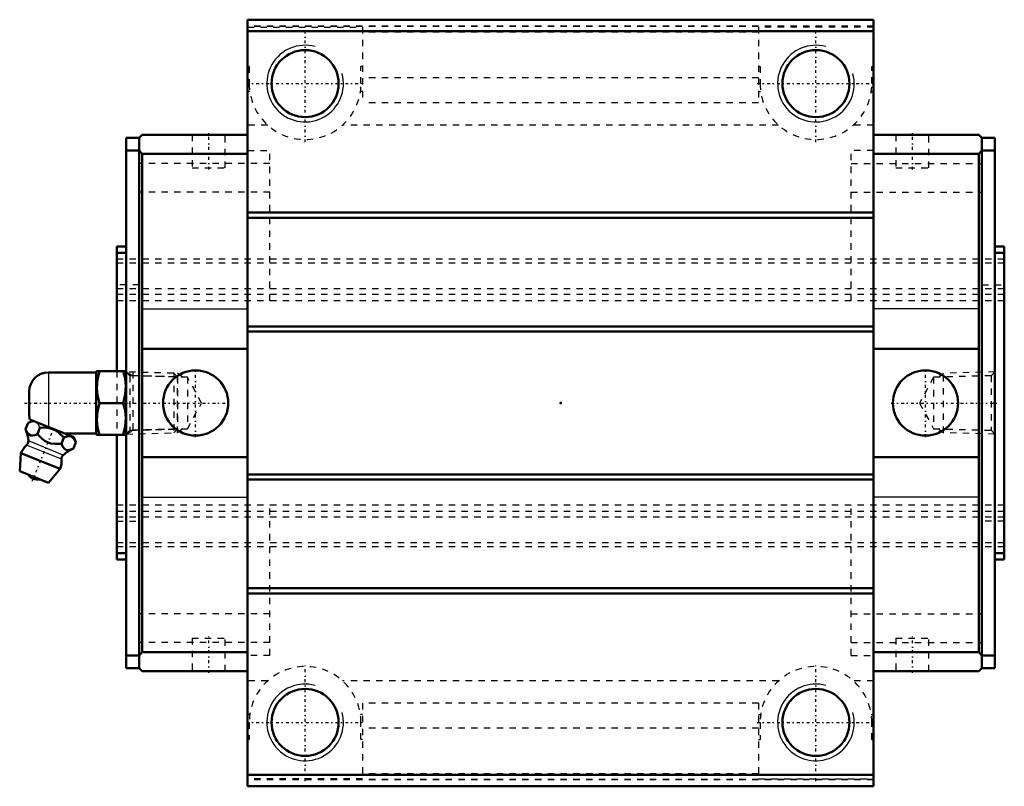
# Model space of a CAD drawing. Header units: millimetres. Extents: x -85 to 70, y -60 to 60.
import ezdxf

# ---------------------------------------------------------------- set-up
doc = ezdxf.new("R2010")
doc.units = ezdxf.units.MM
doc.linetypes.add('Center', pattern=[1.5, 0.45, -0.5, 0.05, -0.5])
doc.linetypes.add('Dashed', pattern=[2, 1, -1])
for name, color, linetype, lineweight in [('2d ConnectionPoints', 7, 'Continuous', 50), ('AM_0', 7, 'Continuous', 50), ('AM_4', 3, 'Continuous', 25), ('AM_5', 3, 'Continuous', 25), ('AM_7', 7, 'Center', 25), ('AM_9', 6, 'Dashed', 25)]:
    doc.layers.add(name, color=color, linetype=linetype, lineweight=lineweight)

# ---------------------------------------------------------------- blocks, each defined once
blk = doc.blocks.new('1_t0z2jfzm8fim4970sah7fbd3i________0_in_HSR45C1SS_GK__BLOCK_1B_PT1_8__4')
at = {"layer": 'AM_0'}
for p, q in [((-72.7, 4.8), (-80.2, 4.8)), ((-72.63, 5), (-72.7, 4.88)), ((-72.7, 4.88), (-72.7, -4.88)), ((-72.63, 5), (-68.07, 5)), ((-68, 4.88), (-68.07, 5)), ((-83.2, 1.8), (-83.2, -1.8)), ((-72.18, 0), (-68.52, 0)), ((-82.61, -2.79), (-83.39, -3.12)), ((-76.22, -5.37), (-83.09, -2.59)), ((-83.79, -4.1), (-83.39, -3.12)), ((-81.91, -4.86), (-81.52, -3.87)), ((-78.17, -6.37), (-77.77, -5.39)), ((-77.63, -4.8), (-72.7, -4.8)), ((-76.29, -7.13), (-75.89, -6.14)), ((-75.89, -6.14), (-76.22, -5.37)), ((-72.7, -4.88), (-72.63, -5)), ((-68.07, -5), (-72.63, -5)), ((-68.07, -5), (-68, -4.88)), ((-84.5, -7.85), (-84.7, -10.68)), ((-78.38, -10.32), (-84.5, -7.85)), ((-80.21, -12.5), (-84.7, -10.68)), ((-80.21, -12.5), (-78.38, -10.32))]:
    blk.add_line(p, q, dxfattribs=at)
for points in [[(-72.18, 5), (-72.52, 3.69), (-72.63, 2.32), (-72.5, 1.16), (-72.18, 0)], [(-68.52, 0), (-68.18, 1.31), (-68.07, 2.68), (-68.2, 3.84), (-68.52, 5)], [(-72.18, 0), (-72.52, -1.31), (-72.63, -2.68), (-72.5, -3.84), (-72.18, -5)], [(-68.52, -5), (-68.18, -3.69), (-68.07, -2.32), (-68.2, -1.16), (-68.52, 0)], [(-83.79, -4.1), (-83.6, -4.5), (-83.38, -4.84), (-82.97, -5.1), (-82.66, -5.1), (-82.32, -5.02), (-81.91, -4.86)], [(-77.77, -5.39), (-78.61, -4.6), (-79.13, -4.27), (-79.71, -4.03), (-80.31, -3.9), (-80.93, -3.85), (-81.52, -3.87)], [(-81.91, -4.86), (-81.62, -5.18), (-81.2, -5.6), (-80.73, -5.97), (-79.86, -6.33), (-79.19, -6.41), (-78.51, -6.4), (-78.17, -6.37)], [(-75.89, -6.14), (-76.15, -5.66), (-76.51, -5.32), (-76.82, -5.21), (-77.17, -5.21), (-77.77, -5.39)], [(-78.17, -6.37), (-77.98, -6.77), (-77.76, -7.11), (-77.35, -7.37), (-77.04, -7.37), (-76.7, -7.29), (-76.29, -7.13)]]:
    blk.add_lwpolyline(points, dxfattribs=at)
for centre, radius, start, end in [((-80.2, 1.8), 3, 90, 180), ((-80.2, -1.8), 3, 180, 195.4342), ((-89.32, -6.41), 6, 4.5497, 22.6715), ((-84.14, -6), 0.8, 311.1614, 4.5497), ((-81.44, -9.09), 3.3, 131.1614, 158), ((-73.91, -12.64), 6, 113.3627, 131.4503), ((-81.44, -9.09), 3.3, 338, 4.8386), ((-77.36, -8.74), 0.8, 131.4503, 184.8386), ((-81.89, -10.18), 1.82, 214.2344, 281.7656)]:
    blk.add_arc(centre, radius, start, end, dxfattribs=at)
at = {"layer": 'AM_4'}
for p, q in [((-80.2, 4.8), (-80.2, -3.76)), ((-77.89, -8.14), (-83.34, -5.94)), ((-78.15, -8.81), (-83.61, -6.6))]:
    blk.add_line(p, q, dxfattribs=at)
at = {"layer": 'AM_5', "linetype": 'Dashed'}
for p, q in [((-68, 4.86), (-67.02, 4.26)), ((-67, 4.86), (-67, -4.86)), ((-60.02, 4.08), (-67.02, 4.26)), ((-68, -4.86), (-67.02, -4.26)), ((-60.02, -4.08), (-67.02, -4.26))]:
    blk.add_line(p, q, dxfattribs=at)
at = {"layer": 'AM_7'}
for p, q in [((-83.96, 0), (-51.8, 0)), ((-82.73, -12.26), (-79.26, -3.69))]:
    blk.add_line(p, q, dxfattribs=at)
at = {"layer": 'AM_9'}
for p, q in [((-60.58, 4.67), (-68, 4.86)), ((-60, 4.06), (-60.58, 4.67)), ((-60.58, 4.67), (-60.58, -4.67)), ((-60, 4.06), (-60, -4.06)), ((-60.58, -4.67), (-60, -4.06)), ((-68, -4.86), (-60.58, -4.67))]:
    blk.add_line(p, q, dxfattribs=at)
blk.add_lwpolyline([(-81.52, -3.87), (-81.78, -3.39), (-82.14, -3.05), (-82.44, -2.94), (-82.79, -2.94), (-83.39, -3.12)], dxfattribs=at)
blk = doc.blocks.new('2_HSR45CSSB_PT1_811_S_0_in_HSR45C1SS_GK__BLOCK_1B_PT1_8__4')
at = {"layer": 'AM_0'}
for p, q in [((49, 60), (-49, 60)), ((-49, 60), (-49, -60)), ((49, 60), (49, -60)), ((49, 58.2), (-49, 58.2)), ((-66, 41.5), (-65.5, 42)), ((-49, 42), (-65.5, 42)), ((49, 42), (65.5, 42)), ((66, 41.5), (65.5, 42)), ((-68, -41.5), (-68, 41.5)), ((-68, 41.5), (-66, 41.5)), ((-66, 41.5), (-66, -41.5)), ((68, 41.5), (66, 41.5)), ((66, 41.5), (66, -41.5)), ((68, 41.5), (68, -41.5)), ((-68, 39.5), (-66, 39.5)), ((-65.5, 39), (-66, 39.5)), ((-65.5, -39), (-65.5, 39)), ((-49, 39), (-65.5, 39)), ((49, 39), (65.5, 39)), ((65.5, 39), (66, 39.5)), ((65.5, -39), (65.5, 39)), ((68, 39.5), (66, 39.5)), ((49, 29.8), (-49, 29.8)), ((49, 29), (-49, 29)), ((-69.5, 24.5), (-69.5, 5)), ((-69.5, 24.5), (-68, 24.5)), ((-69.5, 23.5), (-68, 23.5)), ((69.5, 24.5), (68, 24.5)), ((69.5, 23.5), (68, 23.5)), ((69.5, 24.5), (69.5, -24.5)), ((49, 12), (-49, 12)), ((49, 11.2), (-49, 11.2)), ((-65.5, 8.5), (-49, 8.5)), ((65.5, 8.5), (49, 8.5)), ((-69.5, -5), (-69.5, -24.5)), ((-65.5, -8.5), (-49, -8.5)), ((65.5, -8.5), (49, -8.5)), ((49, -11.2), (-49, -11.2)), ((49, -12), (-49, -12)), ((-69.5, -23.5), (-68, -23.5)), ((-69.5, -24.5), (-68, -24.5)), ((69.5, -23.5), (68, -23.5)), ((69.5, -24.5), (68, -24.5)), ((49, -29), (-49, -29)), ((49, -29.8), (-49, -29.8)), ((-68, -39.5), (-66, -39.5)), ((-66, -39.5), (-65.5, -39)), ((-49, -39), (-65.5, -39)), ((49, -39), (65.5, -39)), ((66, -39.5), (65.5, -39)), ((68, -39.5), (66, -39.5)), ((-68, -41.5), (-66, -41.5)), ((-65.5, -42), (-66, -41.5)), ((65.5, -42), (66, -41.5)), ((68, -41.5), (66, -41.5)), ((-49, -42), (-65.5, -42)), ((49, -42), (65.5, -42)), ((49, -58.2), (-49, -58.2)), ((49, -60), (-49, -60))]:
    blk.add_line(p, q, dxfattribs=at)
for centre, radius in [((-40, 50), 5.25), ((40, 50), 5.25), ((-57.15, 0), 5.1), ((57.15, 0), 5.1), ((-40, -50), 5.25), ((40, -50), 5.25)]:
    blk.add_circle(centre, radius, dxfattribs=at)
at = {"layer": 'AM_4'}
for p, q in [((-65.5, 14.76), (-49, 14.76)), ((65.5, 14.76), (49, 14.76)), ((-65.5, -14.76), (-49, -14.76)), ((65.5, -14.76), (49, -14.76))]:
    blk.add_line(p, q, dxfattribs=at)
at = {"layer": 'AM_5', "linetype": 'Dashed'}
for p, q in [((-60, -4.66), (-60, 4.66)), ((-59.22, 4.06), (-60, 4.66)), ((59.22, 4.06), (60, 4.66)), ((68, 4.86), (60, 4.66)), ((60, -4.66), (60, 4.66)), ((-59.22, -4.06), (-60, -4.66)), ((59.22, -4.06), (60, -4.66)), ((68, -4.86), (60, -4.66))]:
    blk.add_line(p, q, dxfattribs=at)
at = {"layer": 'AM_5'}
for centre in [(-40, 50), (40, 50), (-40, -50), (40, -50)]:
    blk.add_arc(centre, 6, 75, 15, dxfattribs=at)
at = {"layer": 'AM_7'}
for p, q in [((-40, 40.81), (-40, 59.19)), ((40, 40.81), (40, 59.19)), ((-49.19, 50), (-30.81, 50)), ((30.81, 50), (49.19, 50)), ((-55.1, 36.54), (-55.1, 42.26)), ((55.1, 36.54), (55.1, 42.26)), ((-57.15, -5.35), (-57.15, 5.36)), ((57.15, -5.35), (57.15, 5.36)), ((51.8, 0), (68.59, 0)), ((-55.1, -42.26), (-55.1, -36.54)), ((55.1, -42.26), (55.1, -36.54)), ((-40, -59.19), (-40, -40.81)), ((40, -59.19), (40, -40.81)), ((-49.19, -50), (-30.81, -50)), ((30.81, -50), (49.19, -50))]:
    blk.add_line(p, q, dxfattribs=at)
at = {"layer": 'AM_9'}
for p, q in [((49, 59), (-49, 59)), ((49, 58.92), (-49, 58.92)), ((-49, 58.84), (-31, 58.84)), ((-31, 58.84), (-31, 46.98)), ((31, 58.84), (31, 46.98)), ((49, 58.84), (31, 58.84)), ((31, 58.04), (-31, 58.04)), ((-48.75, 52.68), (-49, 52.68)), ((-48.75, 52.68), (-48.75, 50)), ((-31.25, 50), (-31.25, 52.68)), ((-31, 52.68), (-31.25, 52.68)), ((31, 52.68), (31.25, 52.68)), ((31.25, 52.68), (31.25, 50)), ((48.75, 50), (48.75, 52.68)), ((48.75, 52.68), (49, 52.68)), ((31, 50.92), (-31, 50.92)), ((-48.66, 48.74), (-49, 48.74)), ((-31, 48.74), (-31.34, 48.74)), ((31, 48.74), (31.34, 48.74)), ((48.66, 48.74), (49, 48.74)), ((31, 46.98), (-31, 46.98)), ((-45.86, 43.5), (-49, 43.5)), ((34.14, 43.5), (-34.14, 43.5)), ((49, 43.5), (45.86, 43.5)), ((-57.7, 42), (-57.7, 36.8)), ((-52.5, 36.8), (-52.5, 42)), ((52.5, 42), (52.5, 36.8)), ((57.7, 36.8), (57.7, 42)), ((-49, 39.5), (-45.5, 39.5)), ((-45.5, 16), (-45.5, 39.5)), ((45.5, 16), (45.5, 39.5)), ((49, 39.5), (45.5, 39.5)), ((-45.5, 37.5), (-66, 37.5)), ((45.5, 37.5), (66, 37.5)), ((-57.7, 36.8), (-52.5, 36.8)), ((52.5, 36.8), (57.7, 36.8)), ((-45.5, 33.02), (-66, 33.02)), ((45.5, 33.02), (66, 33.02)), ((45.5, 28.93), (-45.5, 28.93)), ((69.5, 22.5), (-69.5, 22.5)), ((69.5, 21.91), (-69.5, 21.91)), ((69.5, 21.91), (-69.5, 21.91)), ((-66, 18.5), (-69.5, 18.5)), ((69.5, 17.86), (-69.5, 17.86)), ((69.5, 17), (-69.5, 17)), ((66, 18.5), (69.5, 18.5)), ((69.5, 16), (-69.5, 16)), ((-69.5, 5), (-69.5, -5)), ((-67.43, 4.27), (-68, 4.86)), ((68, 4.86), (67.43, 4.27)), ((-58.42, 4.04), (-67.43, 4.27)), ((-67.43, 4.27), (-67.43, -4.27)), ((-56.22, 0), (-58.42, 4.04)), ((-58.42, 4.04), (-58.42, -4.04)), ((58.42, 4.04), (56.22, 0)), ((67.43, 4.27), (58.42, 4.04)), ((58.42, 4.04), (58.42, -4.04)), ((67.43, 4.27), (67.43, -4.27)), ((-58.42, -4.04), (-56.22, 0)), ((56.22, 0), (58.42, -4.04)), ((-68, -4.86), (-67.43, -4.27)), ((-67.43, -4.27), (-58.42, -4.04)), ((58.42, -4.04), (67.43, -4.27)), ((67.43, -4.27), (68, -4.86)), ((69.5, -16), (-69.5, -16)), ((-45.5, -39.5), (-45.5, -16)), ((45.5, -39.5), (45.5, -16)), ((69.5, -17), (-69.5, -17)), ((69.5, -17.86), (-69.5, -17.86)), ((-69.5, -18.5), (-66, -18.5)), ((69.5, -18.5), (66, -18.5)), ((69.5, -21.91), (-69.5, -21.91)), ((69.5, -21.91), (-69.5, -21.91)), ((69.5, -22.5), (-69.5, -22.5)), ((45.5, -28.93), (-45.5, -28.93)), ((-45.5, -33.02), (-66, -33.02)), ((45.5, -33.02), (66, -33.02)), ((-57.7, -36.8), (-52.5, -36.8)), ((-57.7, -36.8), (-57.7, -42)), ((-52.5, -42), (-52.5, -36.8)), ((52.5, -36.8), (57.7, -36.8)), ((52.5, -36.8), (52.5, -42)), ((57.7, -42), (57.7, -36.8)), ((-45.5, -37.5), (-66, -37.5)), ((45.5, -37.5), (66, -37.5)), ((-45.5, -39.5), (-49, -39.5)), ((45.5, -39.5), (49, -39.5)), ((-45.86, -43.5), (-49, -43.5)), ((34.14, -43.5), (-34.14, -43.5)), ((49, -43.5), (45.86, -43.5)), ((31, -46.98), (-31, -46.98)), ((-31, -46.98), (-31, -58.84)), ((31, -46.98), (31, -58.84)), ((-48.66, -48.74), (-49, -48.74)), ((-31, -48.74), (-31.34, -48.74)), ((31, -48.74), (31.34, -48.74)), ((48.66, -48.74), (49, -48.74)), ((-48.75, -50), (-48.75, -52.68)), ((-31.25, -52.68), (-31.25, -50)), ((31.25, -50), (31.25, -52.68)), ((48.75, -52.68), (48.75, -50)), ((31, -50.92), (-31, -50.92)), ((-48.75, -52.68), (-49, -52.68)), ((-31, -52.68), (-31.25, -52.68)), ((31, -52.68), (31.25, -52.68)), ((48.75, -52.68), (49, -52.68)), ((31, -58.04), (-31, -58.04)), ((-31, -58.84), (-49, -58.84)), ((49, -58.92), (-49, -58.92)), ((49, -59), (-49, -59)), ((31, -58.84), (49, -58.84))]:
    blk.add_line(p, q, dxfattribs=at)
for centre, start, end in [((-40, 50), 180, 0), ((40, 50), 180, 0), ((-40, -50), 0, 180), ((40, -50), 0, 180)]:
    blk.add_arc(centre, 8.75, start, end, dxfattribs=at)

msp = doc.modelspace()

# ---------------------------------------------------------------- linework, layer by layer
at = {"layer": '2d ConnectionPoints'}
for p in [(-68, 0), (0, 0), (68, 0)]:
    msp.add_point(p, dxfattribs=at)

# ---------------------------------------------------------------- block references
for name in ['2_HSR45CSSB_PT1_811_S_0_in_HSR45C1SS_GK__BLOCK_1B_PT1_8__4', '1_t0z2jfzm8fim4970sah7fbd3i________0_in_HSR45C1SS_GK__BLOCK_1B_PT1_8__4']:
    msp.add_blockref(name, (0, 0))

doc.saveas('drawing.dxf')
